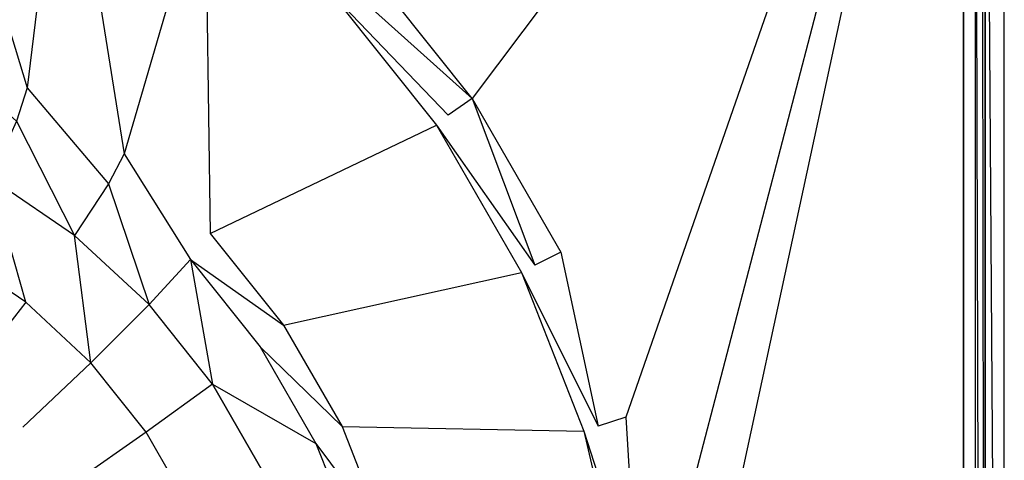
# Model space of a CAD drawing. Extents: x 0 to 1.6, y -0.7 to 0.
# Tile 11 of 12: x 1.34 to 1.6, y -0.27 to -0.15. Entities that reach past the tile are written whole.
import ezdxf

# ---------------------------------------------------------------- set-up
doc = ezdxf.new("R2010")
doc.units = 0
for name, color, linetype in [('L0_WANNE_BA160CAS2V__3___REPLAC', 7, 'CONTINUOUS'), ('L1_WANNE_BA160CAS2V__2___REPLAC', 7, 'CONTINUOUS'), ('L2_WANNE_BA160CAS2V__1___REPLAC', 7, 'CONTINUOUS'), ('L3_WANNE_BA160CAS2V__0___REPLAC', 7, 'CONTINUOUS')]:
    doc.layers.add(name, color=color, linetype=linetype)

msp = doc.modelspace()

# ---------------------------------------------------------------- linework, layer by layer
at = {"layer": 'L0_WANNE_BA160CAS2V__3___REPLAC', "color": 8}
for points, invisible_edges in [([(1.345034, -0.172629, 0.058693), (1.314673, -0.072946, 0.440247), (1.317456, -0.159387, 0.058517), (1.345034, -0.172629, 0.058693)], 13), ([(1.314673, -0.072946, 0.440247), (1.345034, -0.172629, 0.058693), (1.354751, -0.092253, 0.440218), (1.314673, -0.072946, 0.440247)], 14), ([(1.370335, -0.189842, 0.058856), (1.354751, -0.092253, 0.440218), (1.345034, -0.172629, 0.058693), (1.370335, -0.189842, 0.058856)], 13), ([(1.354751, -0.092253, 0.440218), (1.370335, -0.189842, 0.058856), (1.391502, -0.117316, 0.440191), (1.354751, -0.092253, 0.440218)], 14), ([(1.392791, -0.210642, 0.059002), (1.391502, -0.117316, 0.440191), (1.370335, -0.189842, 0.058856), (1.392791, -0.210642, 0.059002)], 13), ([(1.391502, -0.117316, 0.440191), (1.392791, -0.210642, 0.059002), (1.424108, -0.147575, 0.440166), (1.391502, -0.117316, 0.440191)], 14), ([(1.392791, -0.210642, 0.059002), (1.451839, -0.182354, 0.440146), (1.424108, -0.147575, 0.440166), (1.392791, -0.210642, 0.059002)], 14), ([(1.317456, -0.159387, 0.058517), (1.342262, -0.181303, 0.035447), (1.345034, -0.172629, 0.058693), (1.317456, -0.159387, 0.058517)], 14), ([(1.366318, -0.197686, 0.035588), (1.345034, -0.172629, 0.058693), (1.342262, -0.181303, 0.035447), (1.366318, -0.197686, 0.035588)], 13), ([(1.345034, -0.172629, 0.058693), (1.366318, -0.197686, 0.035588), (1.370335, -0.189842, 0.058856), (1.345034, -0.172629, 0.058693)], 14), ([(1.451839, -0.182354, 0.440146), (1.392791, -0.210642, 0.059002), (1.411897, -0.234567, 0.059126), (1.451839, -0.182354, 0.440146)], 13), ([(1.411897, -0.234567, 0.059126), (1.474076, -0.220877, 0.440129), (1.451839, -0.182354, 0.440146), (1.411897, -0.234567, 0.059126)], 14), ([(1.387665, -0.217476, 0.035715), (1.370335, -0.189842, 0.058856), (1.366318, -0.197686, 0.035588), (1.387665, -0.217476, 0.035715)], 13), ([(1.370335, -0.189842, 0.058856), (1.387665, -0.217476, 0.035715), (1.392791, -0.210642, 0.059002), (1.370335, -0.189842, 0.058856)], 14), ([(1.387665, -0.217476, 0.035715), (1.411897, -0.234567, 0.059126), (1.392791, -0.210642, 0.059002), (1.387665, -0.217476, 0.035715)], 14), ([(1.411897, -0.234567, 0.059126), (1.387665, -0.217476, 0.035715), (1.405826, -0.240234, 0.035823), (1.411897, -0.234567, 0.059126)], 13), ([(1.474076, -0.220877, 0.440129), (1.411897, -0.234567, 0.059126), (1.427223, -0.26108, 0.059227), (1.474076, -0.220877, 0.440129)], 13), ([(1.427223, -0.26108, 0.059227), (1.490325, -0.262282, 0.440117), (1.474076, -0.220877, 0.440129), (1.427223, -0.26108, 0.059227)], 14), ([(1.405826, -0.240234, 0.035823), (1.427223, -0.26108, 0.059227), (1.411897, -0.234567, 0.059126), (1.405826, -0.240234, 0.035823)], 14), ([(1.427223, -0.26108, 0.059227), (1.405826, -0.240234, 0.035823), (1.420392, -0.265449, 0.035911), (1.427223, -0.26108, 0.059227)], 13), ([(1.420392, -0.265449, 0.035911), (1.438423, -0.289587, 0.059301), (1.427223, -0.26108, 0.059227), (1.420392, -0.265449, 0.035911)], 14), ([(1.490325, -0.262282, 0.440117), (1.427223, -0.26108, 0.059227), (1.438423, -0.289587, 0.059301), (1.490325, -0.262282, 0.440117)], 13), ([(1.438423, -0.289587, 0.059301), (1.500221, -0.305646, 0.440109), (1.490325, -0.262282, 0.440117), (1.438423, -0.289587, 0.059301)], 14), ([(1.438423, -0.289587, 0.059301), (1.420392, -0.265449, 0.035911), (1.431037, -0.292558, 0.035976), (1.438423, -0.289587, 0.059301)], 13)]:
    msp.add_3dface(points, dxfattribs=dict(at, invisible_edges=invisible_edges))
at = {"layer": 'L1_WANNE_BA160CAS2V__2___REPLAC', "color": 8}
for points, invisible_edges in [([(1.461134, -0.175371, 0.45), (1.432246, -0.139146, 0.45), (1.426764, -0.144482, 0.447214), (1.461134, -0.175371, 0.45)], 14), ([(1.424108, -0.147575, 0.440166), (1.454923, -0.179789, 0.447204), (1.426764, -0.144482, 0.447214), (1.424108, -0.147575, 0.440166)], 14), ([(1.461134, -0.175371, 0.45), (1.426764, -0.144482, 0.447214), (1.454923, -0.179789, 0.447204), (1.461134, -0.175371, 0.45)], 14), ([(1.454923, -0.179789, 0.447204), (1.424108, -0.147575, 0.440166), (1.451839, -0.182354, 0.440146), (1.454923, -0.179789, 0.447204)], 13), ([(1.477506, -0.218898, 0.447195), (1.461134, -0.175371, 0.45), (1.454923, -0.179789, 0.447204), (1.477506, -0.218898, 0.447195)], 13), ([(1.461134, -0.175371, 0.45), (1.477506, -0.218898, 0.447195), (1.4843, -0.215496, 0.45), (1.461134, -0.175371, 0.45)], 14), ([(1.451839, -0.182354, 0.440146), (1.477506, -0.218898, 0.447195), (1.454923, -0.179789, 0.447204), (1.451839, -0.182354, 0.440146)], 14), ([(1.477506, -0.218898, 0.447195), (1.451839, -0.182354, 0.440146), (1.474076, -0.220877, 0.440129), (1.477506, -0.218898, 0.447195)], 13), ([(1.494006, -0.260937, 0.447189), (1.4843, -0.215496, 0.45), (1.477506, -0.218898, 0.447195), (1.494006, -0.260937, 0.447189)], 13), ([(1.4843, -0.215496, 0.45), (1.494006, -0.260937, 0.447189), (1.501228, -0.258626, 0.45), (1.4843, -0.215496, 0.45)], 14), ([(1.474076, -0.220877, 0.440129), (1.494006, -0.260937, 0.447189), (1.477506, -0.218898, 0.447195), (1.474076, -0.220877, 0.440129)], 14), ([(1.494006, -0.260937, 0.447189), (1.474076, -0.220877, 0.440129), (1.490325, -0.262282, 0.440117), (1.494006, -0.260937, 0.447189)], 13), ([(1.504057, -0.304965, 0.447185), (1.501228, -0.258626, 0.45), (1.494006, -0.260937, 0.447189), (1.504057, -0.304965, 0.447185)], 13), ([(1.501228, -0.258626, 0.45), (1.504057, -0.304965, 0.447185), (1.511538, -0.303797, 0.45), (1.501228, -0.258626, 0.45)], 14), ([(1.490325, -0.262282, 0.440117), (1.504057, -0.304965, 0.447185), (1.494006, -0.260937, 0.447189), (1.490325, -0.262282, 0.440117)], 14), ([(1.504057, -0.304965, 0.447185), (1.490325, -0.262282, 0.440117), (1.500221, -0.305646, 0.440109), (1.504057, -0.304965, 0.447185)], 13)]:
    msp.add_3dface(points, dxfattribs=dict(at, invisible_edges=invisible_edges))
at = {"layer": 'L2_WANNE_BA160CAS2V__1___REPLAC', "color": 8}
for points, invisible_edges in [([(1.357413, -0.211136, 0.016644), (1.342262, -0.181303, 0.035447), (1.335495, -0.196169, 0.016564), (1.357413, -0.211136, 0.016644)], 13), ([(1.342262, -0.181303, 0.035447), (1.357413, -0.211136, 0.016644), (1.366318, -0.197686, 0.035588), (1.342262, -0.181303, 0.035447)], 14), ([(1.344686, -0.228584, 0.004289), (1.335495, -0.196169, 0.016564), (1.32553, -0.215476, 0.004267), (1.344686, -0.228584, 0.004289)], 14), ([(1.357413, -0.211136, 0.016644), (1.335495, -0.196169, 0.016564), (1.344686, -0.228584, 0.004289), (1.357413, -0.211136, 0.016644)], 14), ([(1.376856, -0.229201, 0.016716), (1.366318, -0.197686, 0.035588), (1.357413, -0.211136, 0.016644), (1.376856, -0.229201, 0.016716)], 13), ([(1.366318, -0.197686, 0.035588), (1.376856, -0.229201, 0.016716), (1.387665, -0.217476, 0.035715), (1.366318, -0.197686, 0.035588)], 14), ([(1.361674, -0.244395, 0.00431), (1.357413, -0.211136, 0.016644), (1.344686, -0.228584, 0.004289), (1.361674, -0.244395, 0.00431)], 14), ([(1.376856, -0.229201, 0.016716), (1.357413, -0.211136, 0.016644), (1.361674, -0.244395, 0.00431), (1.376856, -0.229201, 0.016716)], 14), ([(1.344686, -0.228584, 0.004289), (1.32553, -0.215476, 0.004267), (1.329659, -0.247945), (1.344686, -0.228584, 0.004289)], 14), ([(1.39339, -0.249961, 0.016778), (1.387665, -0.217476, 0.035715), (1.376856, -0.229201, 0.016716), (1.39339, -0.249961, 0.016778)], 13), ([(1.387665, -0.217476, 0.035715), (1.39339, -0.249961, 0.016778), (1.405826, -0.240234, 0.035823), (1.387665, -0.217476, 0.035715)], 14), ([(1.344686, -0.228584, 0.004289), (1.329659, -0.247945), (1.34396, -0.261215), (1.344686, -0.228584, 0.004289)], 14), ([(1.361674, -0.244395, 0.00431), (1.344686, -0.228584, 0.004289), (1.34396, -0.261215), (1.361674, -0.244395, 0.00431)], 14), ([(1.376856, -0.229201, 0.016716), (1.361674, -0.244395, 0.00431), (1.376116, -0.262554, 0.004327), (1.376856, -0.229201, 0.016716)], 14), ([(1.39339, -0.249961, 0.016778), (1.376856, -0.229201, 0.016716), (1.376116, -0.262554, 0.004327), (1.39339, -0.249961, 0.016778)], 14), ([(1.39339, -0.249961, 0.016778), (1.420392, -0.265449, 0.035911), (1.405826, -0.240234, 0.035823), (1.39339, -0.249961, 0.016778)], 14), ([(1.361674, -0.244395, 0.00431), (1.34396, -0.261215), (1.356124, -0.276468), (1.361674, -0.244395, 0.00431)], 14), ([(1.376116, -0.262554, 0.004327), (1.361674, -0.244395, 0.00431), (1.356124, -0.276468), (1.376116, -0.262554, 0.004327)], 14), ([(1.329659, -0.247945), (1.329659, -0.452055), (1.34396, -0.438785), (1.329659, -0.247945)], 15), ([(1.329659, -0.247945), (1.34396, -0.438785), (1.34396, -0.261215), (1.329659, -0.247945)], 15), ([(1.39339, -0.249961, 0.016778), (1.376116, -0.262554, 0.004327), (1.387694, -0.282657, 0.004341), (1.39339, -0.249961, 0.016778)], 14), ([(1.406648, -0.272951, 0.016828), (1.39339, -0.249961, 0.016778), (1.387694, -0.282657, 0.004341), (1.406648, -0.272951, 0.016828)], 14), ([(1.420392, -0.265449, 0.035911), (1.39339, -0.249961, 0.016778), (1.406648, -0.272951, 0.016828), (1.420392, -0.265449, 0.035911)], 13), ([(1.34396, -0.261215), (1.34396, -0.438785), (1.356124, -0.423532), (1.34396, -0.261215)], 15), ([(1.34396, -0.261215), (1.356124, -0.423532), (1.356124, -0.276468), (1.34396, -0.261215)], 15), ([(1.376116, -0.262554, 0.004327), (1.356124, -0.276468), (1.365879, -0.293364), (1.376116, -0.262554, 0.004327)], 14), ([(1.387694, -0.282657, 0.004341), (1.376116, -0.262554, 0.004327), (1.365879, -0.293364), (1.387694, -0.282657, 0.004341)], 14), ([(1.406648, -0.272951, 0.016828), (1.431037, -0.292558, 0.035976), (1.420392, -0.265449, 0.035911), (1.406648, -0.272951, 0.016828)], 14)]:
    msp.add_3dface(points, dxfattribs=dict(at, invisible_edges=invisible_edges))
at = {"layer": 'L3_WANNE_BA160CAS2V__0___REPLAC', "color": 8}
for points, invisible_edges in [([(1.589342, -0.005, 0.45), (1.432246, -0.139146, 0.45), (1.461134, -0.175371, 0.45), (1.589342, -0.005, 0.45)], 15), ([(1.589342, -0.005, 0.45), (1.461134, -0.175371, 0.45), (1.4843, -0.215496, 0.45), (1.589342, -0.005, 0.45)], 12), ([(1.589342, -0.005, 0.45), (1.4843, -0.215496, 0.45), (1.501228, -0.258626, 0.45), (1.589342, -0.005, 0.45)], 15), ([(1.589342, -0.005, 0.45), (1.501228, -0.258626, 0.45), (1.511538, -0.303797, 0.45), (1.589342, -0.005, 0.45)], 14), ([(1.589342, -0.005, 0.45), (1.511538, -0.303797, 0.45), (1.515, -0.35, 0.45), (1.589342, -0.005, 0.45)], 12), ([(1.589342, -0.005, 0.45), (1.515, -0.35, 0.45), (1.589342, -0.695, 0.45), (1.589342, -0.005, 0.45)], 10), ([(1.589342, -0.005, 0.45), (1.589342, -0.695, 0.45), (1.592412, -0.694177, 0.45), (1.589342, -0.005, 0.45)], 14), ([(1.589342, -0.005, 0.45), (1.592412, -0.694177, 0.45), (1.592412, -0.005823, 0.45), (1.589342, -0.005, 0.45)], 11), ([(1.592412, -0.005823, 0.45), (1.592412, -0.694177, 0.45), (1.594177, -0.692412, 0.45), (1.592412, -0.005823, 0.45)], 12), ([(1.592412, -0.005823, 0.45), (1.594177, -0.692412, 0.45), (1.594177, -0.007588, 0.45), (1.592412, -0.005823, 0.45)], 14), ([(1.594177, -0.007588, 0.45), (1.594177, -0.692412, 0.45), (1.595, -0.689342, 0.45), (1.594177, -0.007588, 0.45)], 13), ([(1.594177, -0.007588, 0.45), (1.595, -0.689342, 0.45), (1.595, -0.010658, 0.45), (1.594177, -0.007588, 0.45)], 12), ([(1.595, -0.010658, 0.45), (1.6, -0.69, 0.445), (1.6, -0.01, 0.445), (1.595, -0.010658, 0.45)], 14), ([(1.6, -0.01, 0.415), (1.6, -0.69, 0.445), (1.6, -0.69, 0.415), (1.6, -0.01, 0.415)], 13), ([(1.6, -0.69, 0.445), (1.6, -0.01, 0.415), (1.6, -0.01, 0.445), (1.6, -0.69, 0.445)], 14), ([(1.6, -0.69, 0.445), (1.595, -0.010658, 0.45), (1.595, -0.689342, 0.45), (1.6, -0.69, 0.445)], 13)]:
    msp.add_3dface(points, dxfattribs=dict(at, invisible_edges=invisible_edges))

doc.saveas('drawing.dxf')
